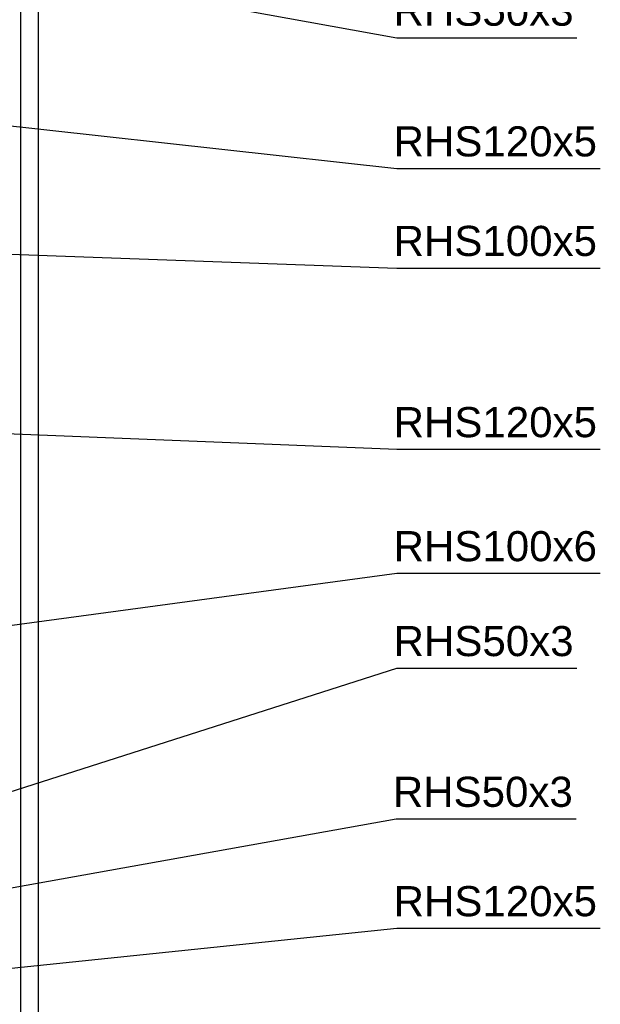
# Paper-space layout 'A0 Advance Steel' of a CAD drawing. Header units: millimetres. Extents: x 292 to 712, y 182 to 776.
# Tile 25 of 61: x 489 to 538, y 373 to 455. Entities that reach past the tile are written whole.
import ezdxf

# ---------------------------------------------------------------- set-up
doc = ezdxf.new("R2010")
doc.units = ezdxf.units.MM
doc.layers.get('0').update_dxf_attribs({"linetype": 'CONTINUOUS'})
doc.layers.add('AS_Belki', color=145, linetype='CONTINUOUS')
doc.styles.add('Arial', font='arial.ttf')

psp = doc.layouts.new('A0 Advance Steel')

# ---------------------------------------------------------------- linework, layer by layer
at = {"color": 7}
for points in [[(475.451, 461.583), (520.758, 453.402), (535.706, 453.402)], [(462.604, 448.97), (520.758, 442.552), (537.648, 442.552)], [(475.62, 435.911), (520.758, 434.287), (537.648, 434.287)], [(486.863, 420.614), (520.758, 419.239), (537.648, 419.239)], [(483.23, 403.883), (520.758, 408.941), (537.648, 408.941)], [(475.451, 386.585), (520.758, 401.062), (535.706, 401.062)], [(461.059, 377.864), (520.694, 388.547), (535.641, 388.547)], [(462.604, 373.432), (520.758, 379.465), (537.648, 379.465)]]:
    psp.add_lwpolyline(points, dxfattribs=at)
at = {"layer": 'AS_Belki', "linetype": 'Continuous', "ltscale": 0.15}
for p, q in [((489.501, 484.716), (489.501, 331.465)), ((490.993, 335.605), (490.993, 484.716))]:
    psp.add_line(p, q, dxfattribs=at)

# ---------------------------------------------------------------- texts
at = {"color": 7, "style": 'Arial'}
for s, p in [('RHS50x3', (520.484, 454.402)), ('RHS120x5', (520.484, 443.552)), ('RHS100x5', (520.484, 435.287)), ('RHS120x5', (520.484, 420.239)), ('RHS100x6', (520.484, 409.941)), ('RHS50x3', (520.484, 402.062)), ('RHS50x3', (520.419, 389.547)), ('RHS120x5', (520.484, 380.465))]:
    psp.add_text(s, height=2.5, dxfattribs=at).set_placement(p)

doc.saveas('drawing.dxf')
